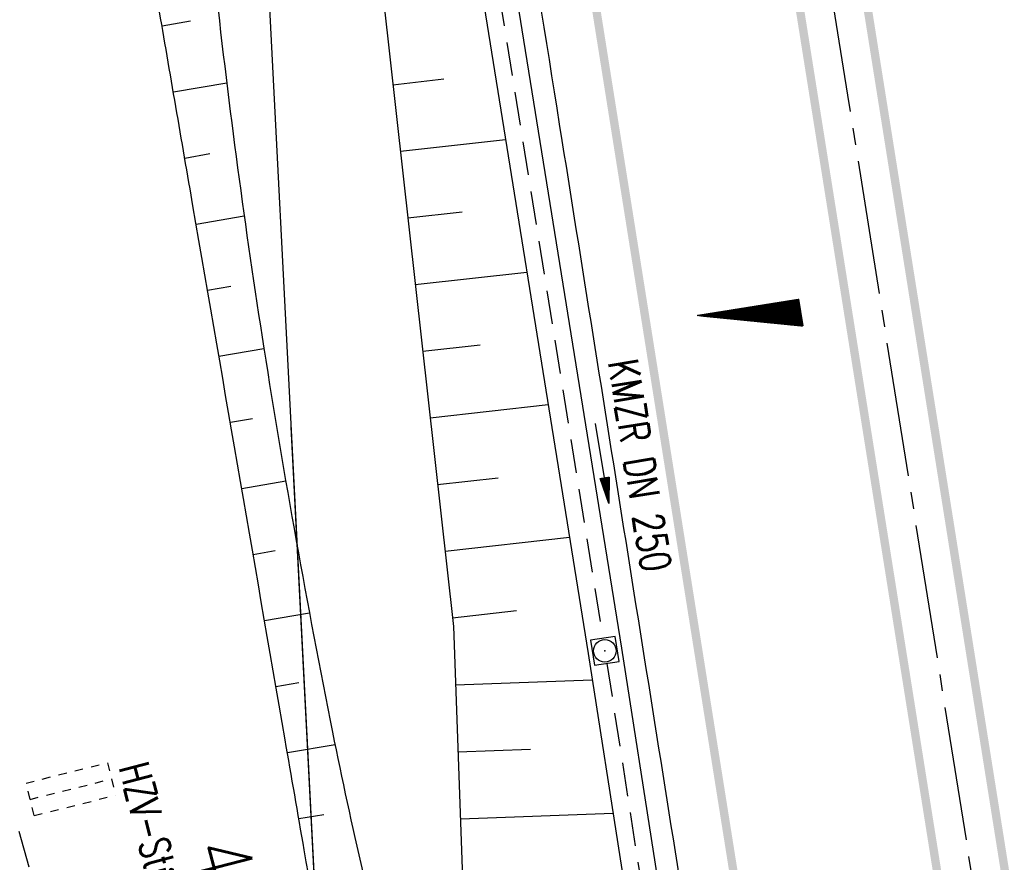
# Model space of a CAD drawing. Extents: x 447827 to 448299, y 438389 to 439851.
# Tile 31 of 116: x 448069 to 448128, y 438922 to 438972. Entities that reach past the tile are written whole.
import ezdxf
from ezdxf.enums import TextEntityAlignment as Align

# ---------------------------------------------------------------- set-up
doc = ezdxf.new("R2010")
doc.units = 0
doc.header["$LTSCALE"] = 2
doc.header["$MEASUREMENT"] = 0
for name, pattern in [('ACAD_ISO05W100', [0.5, 0.25, -0.25]), ('ACHSE', [5.5, 4, -0.5, 0.5, -0.5]), ('AUSGEZOGEN', [0]), ('GESTRICH-X2', [1.5, 1, -0.5]), ('PUNKTX2', [0.5, 0.25, -0.25])]:
    doc.linetypes.add(name, pattern=pattern)
doc.layers.get('0').update_dxf_attribs({"linetype": 'AUSGEZOGEN'})
for name, color, linetype in [('210-GRENZL-BAB', 7, 'AUSGEZOGEN'), ('211-GRENZL-BAB', 7, 'AUSGEZOGEN'), ('ACHSETOP', 250, 'ACHSE'), ('BOESCHG', 250, 'AUSGEZOGEN'), ('DB-Bahnachse', 7, 'CONTINUOUS'), ('DB-GRABEN', 15, 'AUSGEZOGEN'), ('DB-HZV-Stützscheiben', 15, 'CONTINUOUS'), ('FBRTOP', 250, 'AUSGEZOGEN'), ('GEF', 1, 'AUSGEZOGEN'), ('KANAL', 7, 'GESTRICH-X2'), ('MULDE', 250, 'AUSGEZOGEN'), ('PFEIL', 7, 'CONTINUOUS'), ('SCHLITZRINNE', 200, 'AUSGEZOGEN'), ('SCHSYMBOL', 200, 'AUSGEZOGEN'), ('TEXTO', 4, 'CONTINUOUS')]:
    doc.layers.add(name, color=color, linetype=linetype)
doc.styles.add('ROMANS', font='romans.shx', dxfattribs={"width": 0.8})

# ---------------------------------------------------------------- blocks, each defined once
blk = doc.blocks.new('20')
blk.add_lwpolyline([(-0.754, -0.751), (0.754, -0.751), (0.754, 0.75), (-0.754, 0.75)], close=True)
blk.add_circle((0, 0), 0.676)
blk.add_point((0, 0))
blk = doc.blocks.new('PFEIL2')
at = {"color": 0}
for p, q in [((0.88, 0.002), (-2.401, -0.012)), ((0.881, -0.271), (0.879, 0.276)), ((0.879, 0.276), (2.429, 0.009)), ((0.911, 0.27), (0.879, 0.265)), ((0.965, 0.261), (0.879, 0.246)), ((1.019, 0.252), (0.879, 0.228)), ((1.073, 0.242), (0.879, 0.209)), ((1.127, 0.233), (0.879, 0.191)), ((1.181, 0.224), (0.879, 0.172)), ((1.235, 0.214), (0.879, 0.154)), ((1.289, 0.205), (0.879, 0.135)), ((1.343, 0.196), (0.879, 0.117)), ((1.397, 0.187), (0.879, 0.098)), ((1.451, 0.177), (0.879, 0.08)), ((1.505, 0.168), (0.879, 0.061)), ((1.559, 0.159), (0.88, 0.043)), ((1.613, 0.149), (0.88, 0.024)), ((1.668, 0.14), (0.88, 0.006)), ((1.722, 0.131), (0.88, -0.013)), ((1.776, 0.121), (0.88, -0.031)), ((1.83, 0.112), (0.88, -0.05)), ((1.884, 0.103), (0.88, -0.068)), ((1.938, 0.094), (0.88, -0.087)), ((1.992, 0.084), (0.88, -0.105)), ((2.046, 0.075), (0.88, -0.124)), ((2.1, 0.066), (0.88, -0.142)), ((2.154, 0.056), (0.88, -0.161)), ((2.208, 0.047), (0.88, -0.179)), ((2.262, 0.038), (0.881, -0.198)), ((2.316, 0.029), (0.881, -0.216)), ((2.37, 0.019), (0.881, -0.235)), ((2.424, 0.01), (0.881, -0.253)), ((2.429, 0.009), (0.881, -0.271))]:
    blk.add_line(p, q, dxfattribs=at)
blk = doc.blocks.new('*X13')
at = {"color": 0}
for p, q in [((725.827, 193.844), (727.436, 195.453)), ((725.827, 193.853), (727.427, 195.453)), ((725.827, 193.861), (727.418, 195.453)), ((725.827, 193.87), (727.409, 195.453)), ((725.827, 193.879), (727.401, 195.453)), ((725.827, 193.888), (727.392, 195.453)), ((725.827, 193.897), (727.383, 195.453)), ((725.827, 193.906), (727.374, 195.453)), ((725.827, 193.914), (727.365, 195.453)), ((725.827, 193.923), (727.356, 195.453)), ((725.827, 193.932), (727.347, 195.453)), ((725.827, 193.941), (727.339, 195.453)), ((725.827, 193.95), (727.33, 195.453)), ((725.827, 193.959), (727.321, 195.453)), ((725.827, 193.967), (727.312, 195.453)), ((725.827, 193.976), (727.303, 195.453)), ((725.827, 193.985), (727.294, 195.453)), ((725.827, 193.994), (727.286, 195.453)), ((725.827, 194.003), (727.277, 195.453)), ((725.827, 194.012), (727.268, 195.453)), ((725.827, 194.02), (727.259, 195.453)), ((725.827, 194.029), (727.25, 195.453)), ((725.827, 194.038), (727.241, 195.453)), ((725.827, 194.047), (727.233, 195.453)), ((725.827, 194.056), (727.224, 195.453)), ((725.827, 194.065), (727.215, 195.453)), ((725.827, 194.073), (727.206, 195.453)), ((725.827, 194.082), (727.197, 195.453)), ((725.827, 194.091), (727.188, 195.453)), ((725.827, 194.1), (727.18, 195.453)), ((725.827, 194.109), (727.171, 195.453)), ((725.827, 194.118), (727.162, 195.453)), ((725.827, 194.127), (727.153, 195.453)), ((725.827, 194.135), (727.144, 195.453)), ((725.827, 194.144), (727.135, 195.453)), ((725.827, 194.153), (727.127, 195.453)), ((725.827, 194.162), (727.118, 195.453)), ((725.827, 194.171), (727.109, 195.453)), ((725.827, 194.18), (727.1, 195.453)), ((725.827, 194.188), (727.091, 195.453)), ((725.827, 194.197), (727.082, 195.453)), ((725.827, 194.206), (727.073, 195.453)), ((725.827, 194.215), (727.065, 195.453)), ((725.827, 194.224), (727.056, 195.453)), ((725.827, 194.233), (727.047, 195.453)), ((725.827, 194.241), (727.038, 195.453)), ((725.827, 194.25), (727.029, 195.453)), ((725.827, 194.259), (727.02, 195.453)), ((725.827, 194.268), (727.012, 195.453)), ((725.827, 194.277), (727.003, 195.453)), ((725.827, 194.286), (726.994, 195.453)), ((725.827, 194.294), (726.985, 195.453)), ((725.827, 194.303), (726.976, 195.453)), ((725.827, 194.312), (726.967, 195.453)), ((725.827, 194.321), (726.959, 195.453)), ((725.827, 194.33), (726.95, 195.453)), ((725.827, 194.339), (726.941, 195.453)), ((725.827, 194.348), (726.932, 195.453)), ((725.827, 194.356), (726.923, 195.453)), ((725.827, 194.365), (726.914, 195.453)), ((725.827, 194.374), (726.906, 195.453)), ((725.827, 194.383), (726.897, 195.453)), ((725.827, 194.392), (726.888, 195.453)), ((725.827, 194.401), (726.879, 195.453)), ((725.827, 194.409), (726.87, 195.453)), ((725.827, 194.418), (726.861, 195.453)), ((725.827, 194.427), (726.853, 195.453)), ((725.827, 194.436), (726.844, 195.453)), ((725.827, 194.445), (726.835, 195.453)), ((725.827, 194.454), (726.826, 195.453)), ((725.827, 194.462), (726.817, 195.453)), ((725.827, 194.471), (726.808, 195.453)), ((725.827, 194.48), (726.799, 195.453)), ((725.827, 194.489), (726.791, 195.453)), ((725.827, 194.498), (726.782, 195.453)), ((725.827, 194.507), (726.773, 195.453)), ((725.827, 194.515), (726.764, 195.453)), ((725.827, 194.524), (726.755, 195.453)), ((725.827, 194.533), (726.746, 195.453)), ((725.827, 194.542), (726.738, 195.453)), ((725.827, 194.551), (726.729, 195.453)), ((725.827, 194.56), (726.72, 195.453)), ((725.827, 194.568), (726.711, 195.453)), ((725.827, 194.577), (726.702, 195.453)), ((725.827, 194.586), (726.693, 195.453)), ((725.827, 194.595), (726.685, 195.453)), ((725.827, 194.604), (726.676, 195.453)), ((725.827, 194.613), (726.667, 195.453)), ((725.827, 194.622), (726.658, 195.453)), ((725.827, 194.63), (726.649, 195.453)), ((725.827, 194.639), (726.64, 195.453)), ((725.827, 194.648), (726.632, 195.453)), ((725.827, 194.657), (726.623, 195.453)), ((725.827, 194.666), (726.614, 195.453)), ((725.827, 194.675), (726.605, 195.453)), ((725.827, 194.683), (726.596, 195.453)), ((725.827, 194.692), (726.587, 195.453)), ((725.827, 194.701), (726.579, 195.453)), ((725.827, 194.71), (726.57, 195.453)), ((725.827, 194.719), (726.561, 195.453)), ((725.827, 194.728), (726.552, 195.453)), ((725.827, 194.736), (726.543, 195.453)), ((725.827, 194.745), (726.534, 195.453)), ((725.827, 194.754), (726.525, 195.453)), ((725.827, 194.763), (726.517, 195.453)), ((725.827, 194.772), (726.508, 195.453)), ((725.827, 194.781), (726.499, 195.453)), ((725.827, 194.789), (726.49, 195.453)), ((725.827, 194.798), (726.481, 195.453)), ((725.827, 194.807), (726.472, 195.453)), ((725.827, 194.816), (726.464, 195.453)), ((725.827, 194.825), (726.455, 195.453)), ((725.827, 194.834), (726.446, 195.453)), ((725.827, 194.842), (726.437, 195.453)), ((725.827, 194.851), (726.428, 195.453)), ((725.827, 194.86), (726.419, 195.453)), ((725.827, 194.869), (726.411, 195.453)), ((725.827, 194.878), (726.402, 195.453)), ((725.827, 194.887), (726.393, 195.453)), ((725.827, 194.896), (726.384, 195.453)), ((725.827, 194.904), (726.375, 195.453)), ((725.827, 194.913), (726.366, 195.453)), ((725.827, 194.922), (726.358, 195.453)), ((725.827, 194.931), (726.349, 195.453)), ((725.827, 194.94), (726.34, 195.453)), ((725.827, 194.949), (726.331, 195.453)), ((725.827, 194.957), (726.322, 195.453)), ((725.827, 194.966), (726.313, 195.453)), ((725.827, 194.975), (726.305, 195.453)), ((725.827, 194.984), (726.296, 195.453)), ((725.827, 194.993), (726.287, 195.453)), ((725.827, 195.002), (726.278, 195.453)), ((725.827, 195.01), (726.269, 195.453)), ((725.827, 195.019), (726.26, 195.453)), ((725.827, 195.028), (726.251, 195.453)), ((725.827, 195.037), (726.243, 195.453)), ((725.827, 195.046), (726.234, 195.453)), ((725.827, 195.055), (726.225, 195.453)), ((725.827, 195.063), (726.216, 195.453)), ((725.827, 195.072), (726.207, 195.453)), ((725.827, 195.081), (726.198, 195.453)), ((725.827, 195.09), (726.19, 195.453)), ((725.827, 195.099), (726.181, 195.453)), ((725.827, 195.108), (726.172, 195.453)), ((725.827, 195.116), (726.163, 195.453)), ((725.827, 195.125), (726.154, 195.453)), ((725.827, 195.134), (726.145, 195.453)), ((725.827, 195.143), (726.137, 195.453)), ((725.827, 195.152), (726.128, 195.453)), ((725.827, 195.161), (726.119, 195.453)), ((725.827, 195.17), (726.11, 195.453)), ((725.827, 195.178), (726.101, 195.453)), ((725.827, 195.187), (726.092, 195.453)), ((725.827, 195.196), (726.084, 195.453)), ((725.827, 195.205), (726.075, 195.453)), ((725.827, 195.214), (726.066, 195.453)), ((725.827, 195.223), (726.057, 195.453)), ((725.827, 195.231), (726.048, 195.453)), ((725.827, 195.24), (726.039, 195.453)), ((725.827, 195.249), (726.031, 195.453)), ((725.827, 195.258), (726.022, 195.453)), ((725.827, 195.267), (726.013, 195.453)), ((725.827, 195.276), (726.004, 195.453)), ((725.827, 195.284), (725.995, 195.453)), ((725.827, 195.293), (725.986, 195.453)), ((725.827, 195.302), (725.977, 195.453)), ((725.827, 195.311), (725.969, 195.453)), ((725.827, 195.32), (725.96, 195.453)), ((725.827, 195.329), (725.951, 195.453)), ((725.827, 195.337), (725.942, 195.453)), ((725.827, 195.346), (725.933, 195.453)), ((725.827, 195.355), (725.924, 195.453)), ((725.827, 195.364), (725.916, 195.453)), ((725.827, 195.373), (725.907, 195.453)), ((725.827, 195.382), (725.898, 195.453)), ((725.827, 195.39), (725.889, 195.453)), ((725.827, 195.399), (725.88, 195.453)), ((725.827, 195.408), (725.871, 195.453)), ((725.827, 195.417), (725.863, 195.453)), ((725.827, 195.426), (725.854, 195.453)), ((725.827, 195.435), (725.845, 195.453)), ((725.827, 195.444), (725.836, 195.453)), ((725.827, 193.826), (727.433, 195.433)), ((725.827, 193.817), (727.43, 195.421)), ((725.827, 193.808), (727.427, 195.409)), ((725.827, 193.799), (727.424, 195.397)), ((725.827, 193.791), (727.421, 195.385)), ((725.827, 193.782), (727.418, 195.373)), ((725.827, 193.773), (727.414, 195.361)), ((725.827, 193.764), (727.411, 195.349)), ((725.827, 193.755), (727.408, 195.337)), ((725.827, 193.746), (727.405, 195.325)), ((725.827, 193.738), (727.402, 195.313)), ((725.827, 193.729), (727.399, 195.301)), ((725.827, 193.72), (727.395, 195.289)), ((725.827, 193.711), (727.392, 195.277)), ((725.827, 193.702), (727.389, 195.265)), ((725.827, 193.693), (727.386, 195.253)), ((725.827, 193.685), (727.383, 195.241)), ((725.827, 193.676), (727.38, 195.229)), ((725.827, 193.667), (727.377, 195.217)), ((725.827, 193.658), (727.373, 195.205)), ((725.827, 193.649), (727.37, 195.193)), ((725.827, 193.64), (727.367, 195.181)), ((725.827, 193.632), (727.364, 195.169)), ((725.827, 193.623), (727.361, 195.157)), ((725.827, 193.614), (727.358, 195.145)), ((725.827, 193.605), (727.354, 195.133)), ((725.827, 193.596), (727.351, 195.121)), ((725.827, 193.587), (727.348, 195.109)), ((725.827, 193.579), (727.345, 195.097)), ((725.827, 193.57), (727.342, 195.085)), ((725.827, 193.561), (727.339, 195.073)), ((725.827, 193.552), (727.336, 195.061)), ((725.827, 193.543), (727.332, 195.049)), ((725.827, 193.534), (727.329, 195.037)), ((725.827, 193.525), (727.326, 195.025)), ((725.827, 193.517), (727.323, 195.013)), ((725.827, 193.508), (727.32, 195.001)), ((725.827, 193.499), (727.317, 194.989)), ((725.827, 193.49), (727.313, 194.977)), ((725.827, 193.481), (727.31, 194.965)), ((725.827, 193.472), (727.307, 194.953)), ((725.827, 193.464), (727.304, 194.941)), ((725.827, 193.455), (727.301, 194.929)), ((725.827, 193.446), (727.298, 194.917)), ((725.827, 193.437), (727.295, 194.905)), ((725.827, 193.428), (727.291, 194.893)), ((725.827, 193.419), (727.288, 194.881)), ((725.827, 193.411), (727.285, 194.869)), ((725.827, 193.402), (727.282, 194.857)), ((725.827, 193.393), (727.279, 194.845)), ((725.827, 193.384), (727.276, 194.833)), ((725.827, 193.375), (727.272, 194.821)), ((725.827, 193.366), (727.269, 194.809)), ((725.827, 193.358), (727.266, 194.797)), ((725.827, 193.349), (727.263, 194.785)), ((725.827, 193.34), (727.26, 194.773)), ((725.827, 193.331), (727.257, 194.761)), ((725.827, 193.322), (727.254, 194.749)), ((725.827, 193.313), (727.25, 194.737)), ((725.827, 193.305), (727.247, 194.725)), ((725.827, 193.296), (727.244, 194.713)), ((725.827, 193.287), (727.241, 194.701)), ((725.827, 193.278), (727.238, 194.689)), ((725.827, 193.269), (727.235, 194.677)), ((725.827, 193.26), (727.231, 194.665)), ((725.827, 193.251), (727.228, 194.653)), ((725.827, 193.243), (727.225, 194.641)), ((725.827, 193.234), (727.222, 194.629)), ((725.827, 193.225), (727.219, 194.617)), ((725.827, 193.216), (727.216, 194.605)), ((725.827, 193.207), (727.213, 194.593)), ((725.827, 193.198), (727.209, 194.581)), ((725.827, 193.19), (727.206, 194.569)), ((725.827, 193.181), (727.203, 194.557)), ((725.827, 193.172), (727.2, 194.545)), ((725.827, 193.163), (727.197, 194.533)), ((725.827, 193.154), (727.194, 194.521)), ((725.827, 193.145), (727.19, 194.509)), ((725.827, 193.137), (727.187, 194.497)), ((725.827, 193.128), (727.184, 194.485)), ((725.827, 193.119), (727.181, 194.473)), ((725.827, 193.11), (727.178, 194.461)), ((725.827, 193.101), (727.175, 194.449)), ((725.827, 193.092), (727.172, 194.437)), ((725.827, 193.084), (727.168, 194.425)), ((725.827, 193.075), (727.165, 194.413)), ((725.827, 193.066), (727.162, 194.401)), ((725.827, 193.057), (727.159, 194.389)), ((725.827, 193.048), (727.156, 194.377)), ((725.827, 193.039), (727.153, 194.365)), ((725.827, 193.031), (727.149, 194.353)), ((725.827, 193.022), (727.146, 194.341)), ((725.827, 193.013), (727.143, 194.329)), ((725.827, 193.004), (727.14, 194.317)), ((725.827, 192.995), (727.137, 194.305)), ((725.827, 192.986), (727.134, 194.293)), ((725.827, 192.977), (727.131, 194.281)), ((725.827, 192.969), (727.127, 194.269)), ((725.827, 192.96), (727.124, 194.257)), ((725.827, 192.951), (727.121, 194.245)), ((725.827, 192.942), (727.118, 194.233)), ((725.827, 192.933), (727.115, 194.221)), ((725.827, 192.924), (727.112, 194.209)), ((725.827, 192.916), (727.108, 194.197)), ((725.827, 192.907), (727.105, 194.185)), ((725.827, 192.898), (727.102, 194.173)), ((725.827, 192.889), (727.099, 194.161)), ((725.827, 192.88), (727.096, 194.15)), ((725.827, 192.871), (727.093, 194.138)), ((725.827, 192.863), (727.09, 194.126)), ((725.827, 192.854), (727.086, 194.114)), ((725.827, 192.845), (727.083, 194.102)), ((725.827, 192.836), (727.08, 194.09)), ((725.827, 192.827), (727.077, 194.078)), ((725.827, 192.818), (727.074, 194.066)), ((725.827, 192.81), (727.071, 194.054)), ((725.827, 192.801), (727.068, 194.042)), ((725.827, 192.792), (727.064, 194.03)), ((725.827, 192.783), (727.061, 194.018)), ((725.827, 192.774), (727.058, 194.006)), ((725.827, 192.765), (727.055, 193.994)), ((725.827, 192.757), (727.052, 193.982)), ((725.827, 192.748), (727.049, 193.97)), ((725.827, 192.739), (727.045, 193.958)), ((725.827, 192.73), (727.042, 193.946)), ((725.827, 192.721), (727.039, 193.934)), ((725.827, 192.712), (727.036, 193.922)), ((725.827, 192.703), (727.033, 193.91)), ((725.827, 192.695), (727.03, 193.898)), ((725.827, 192.686), (727.027, 193.886)), ((725.827, 192.677), (727.023, 193.874)), ((725.827, 192.668), (727.02, 193.862)), ((725.827, 192.659), (727.017, 193.85)), ((725.827, 192.65), (727.014, 193.838)), ((725.827, 192.642), (727.011, 193.826)), ((725.827, 192.633), (727.008, 193.814)), ((725.827, 192.624), (727.004, 193.802)), ((725.827, 192.615), (727.001, 193.79)), ((725.827, 192.606), (726.998, 193.778)), ((725.827, 192.597), (726.995, 193.766)), ((725.827, 192.589), (726.992, 193.754)), ((725.827, 192.58), (726.989, 193.742)), ((725.827, 192.571), (726.986, 193.73)), ((725.827, 192.562), (726.982, 193.718)), ((725.827, 192.553), (726.979, 193.706)), ((725.827, 192.544), (726.976, 193.694)), ((725.827, 192.536), (726.973, 193.682)), ((725.827, 192.527), (726.97, 193.67)), ((725.827, 192.518), (726.967, 193.658)), ((725.827, 192.509), (726.963, 193.646)), ((725.827, 192.5), (726.96, 193.634)), ((725.827, 192.491), (726.957, 193.622)), ((725.827, 192.483), (726.954, 193.61)), ((725.827, 192.474), (726.951, 193.598)), ((725.827, 192.465), (726.948, 193.586)), ((725.827, 192.456), (726.945, 193.574)), ((725.827, 192.447), (726.941, 193.562)), ((725.827, 192.438), (726.938, 193.55)), ((725.827, 192.429), (726.935, 193.538)), ((725.827, 192.421), (726.932, 193.526)), ((725.827, 192.412), (726.929, 193.514)), ((725.827, 192.403), (726.926, 193.502)), ((725.827, 192.394), (726.922, 193.49)), ((725.827, 192.385), (726.919, 193.478)), ((725.827, 192.376), (726.916, 193.466)), ((725.827, 192.368), (726.913, 193.454)), ((725.827, 192.359), (726.91, 193.442)), ((725.827, 192.35), (726.907, 193.43)), ((725.827, 192.341), (726.904, 193.418)), ((725.827, 192.332), (726.9, 193.406)), ((725.827, 192.323), (726.897, 193.394)), ((725.827, 192.315), (726.894, 193.382)), ((725.827, 192.306), (726.891, 193.37)), ((725.827, 192.297), (726.888, 193.358)), ((725.827, 192.288), (726.885, 193.346)), ((725.827, 192.279), (726.881, 193.334)), ((725.827, 192.27), (726.878, 193.322)), ((725.827, 192.262), (726.875, 193.31)), ((725.827, 192.253), (726.872, 193.298)), ((725.827, 192.244), (726.869, 193.286)), ((725.827, 192.235), (726.866, 193.274)), ((725.827, 192.226), (726.863, 193.262)), ((725.827, 192.217), (726.859, 193.25)), ((725.827, 192.209), (726.856, 193.238)), ((725.827, 192.2), (726.853, 193.226)), ((725.827, 192.191), (726.85, 193.214)), ((725.827, 192.182), (726.847, 193.202)), ((725.827, 192.173), (726.844, 193.19)), ((725.827, 192.164), (726.84, 193.178)), ((725.827, 192.155), (726.837, 193.166)), ((725.827, 192.147), (726.834, 193.154)), ((725.827, 192.138), (726.831, 193.142)), ((725.827, 192.129), (726.828, 193.13)), ((725.827, 192.12), (726.825, 193.118)), ((725.827, 192.111), (726.822, 193.106)), ((725.827, 192.102), (726.818, 193.094)), ((725.827, 192.094), (726.815, 193.082)), ((725.827, 192.085), (726.812, 193.07)), ((725.827, 192.076), (726.809, 193.058)), ((725.827, 192.067), (726.806, 193.046)), ((725.827, 192.058), (726.803, 193.034)), ((725.827, 192.049), (726.799, 193.022)), ((725.827, 192.041), (726.796, 193.01)), ((725.827, 192.032), (726.793, 192.998)), ((725.827, 192.023), (726.79, 192.986)), ((725.827, 192.014), (726.787, 192.974)), ((725.827, 192.005), (726.784, 192.962)), ((725.827, 191.996), (726.781, 192.95)), ((725.827, 191.988), (726.777, 192.938)), ((725.827, 191.979), (726.774, 192.926)), ((725.827, 191.97), (726.771, 192.914)), ((725.827, 191.961), (726.768, 192.902)), ((725.827, 191.952), (726.765, 192.89)), ((725.827, 191.943), (726.762, 192.878)), ((725.827, 191.935), (726.758, 192.866)), ((725.827, 191.926), (726.755, 192.854)), ((725.827, 191.917), (726.752, 192.842)), ((725.827, 191.908), (726.749, 192.83)), ((725.827, 191.899), (726.746, 192.818)), ((725.827, 191.89), (726.743, 192.806)), ((725.827, 191.881), (726.74, 192.794)), ((725.827, 191.873), (726.736, 192.782)), ((725.827, 191.864), (726.733, 192.77)), ((725.827, 191.855), (726.73, 192.758)), ((725.827, 191.846), (726.727, 192.746)), ((725.827, 191.837), (726.724, 192.734)), ((725.827, 191.828), (726.721, 192.722)), ((725.827, 191.82), (726.717, 192.71)), ((725.827, 191.811), (726.714, 192.698)), ((725.827, 191.802), (726.711, 192.686)), ((725.827, 191.793), (726.708, 192.674)), ((725.827, 191.784), (726.705, 192.662)), ((725.827, 191.775), (726.702, 192.65)), ((725.827, 191.767), (726.699, 192.639)), ((725.827, 191.758), (726.695, 192.627)), ((725.827, 191.749), (726.692, 192.615)), ((725.827, 191.74), (726.689, 192.603)), ((725.827, 191.731), (726.686, 192.591)), ((725.827, 191.722), (726.683, 192.579)), ((725.827, 191.714), (726.68, 192.567)), ((725.827, 191.705), (726.677, 192.555)), ((725.827, 191.696), (726.673, 192.543)), ((725.827, 191.687), (726.67, 192.531)), ((725.827, 191.678), (726.667, 192.519)), ((725.827, 191.669), (726.664, 192.507)), ((725.827, 191.66), (726.661, 192.495)), ((725.827, 191.652), (726.658, 192.483)), ((725.827, 191.643), (726.654, 192.471)), ((725.827, 191.634), (726.651, 192.459)), ((725.827, 191.625), (726.648, 192.447)), ((725.827, 191.616), (726.645, 192.435)), ((725.827, 191.607), (726.642, 192.423)), ((725.827, 191.599), (726.639, 192.411)), ((725.827, 191.59), (726.636, 192.399)), ((725.827, 191.581), (726.632, 192.387)), ((725.827, 191.572), (726.629, 192.375)), ((725.827, 191.563), (726.626, 192.363)), ((725.827, 191.554), (726.623, 192.351)), ((725.827, 191.546), (726.62, 192.339)), ((725.827, 191.537), (726.617, 192.327)), ((725.827, 191.528), (726.613, 192.315)), ((725.827, 191.519), (726.61, 192.303)), ((725.827, 191.51), (726.607, 192.291)), ((725.827, 191.501), (726.604, 192.279)), ((725.827, 191.493), (726.601, 192.267)), ((725.827, 191.484), (726.598, 192.255)), ((725.827, 191.475), (726.595, 192.243)), ((725.827, 191.466), (726.591, 192.231)), ((725.827, 191.457), (726.588, 192.219)), ((725.827, 191.448), (726.585, 192.207)), ((725.827, 191.44), (726.582, 192.195)), ((725.827, 191.431), (726.579, 192.183)), ((725.827, 191.422), (726.576, 192.171)), ((725.827, 191.413), (726.572, 192.159)), ((725.827, 191.404), (726.569, 192.147)), ((725.827, 191.395), (726.566, 192.135)), ((725.827, 191.386), (726.563, 192.123)), ((725.827, 191.378), (726.56, 192.111)), ((725.827, 191.369), (726.557, 192.099)), ((725.827, 191.36), (726.554, 192.087)), ((725.827, 191.351), (726.55, 192.075)), ((725.827, 191.342), (726.547, 192.063)), ((725.827, 191.333), (726.544, 192.051)), ((725.827, 191.325), (726.541, 192.039)), ((725.827, 191.316), (726.538, 192.027)), ((725.827, 191.307), (726.535, 192.015)), ((725.827, 191.298), (726.531, 192.003)), ((725.827, 191.289), (726.528, 191.991)), ((725.827, 191.28), (726.525, 191.979)), ((725.827, 191.272), (726.522, 191.967)), ((725.827, 191.263), (726.519, 191.955)), ((725.827, 191.254), (726.516, 191.943)), ((725.827, 191.245), (726.513, 191.931)), ((725.827, 191.236), (726.509, 191.919)), ((725.827, 191.227), (726.506, 191.907)), ((725.827, 191.219), (726.503, 191.895)), ((725.827, 191.21), (726.5, 191.883)), ((725.827, 191.201), (726.497, 191.871)), ((725.827, 191.192), (726.494, 191.859)), ((725.827, 191.183), (726.49, 191.847)), ((725.827, 191.174), (726.487, 191.835)), ((725.827, 191.166), (726.484, 191.823)), ((725.827, 191.157), (726.481, 191.811)), ((725.827, 191.148), (726.478, 191.799)), ((725.827, 191.139), (726.475, 191.787)), ((725.827, 191.13), (726.472, 191.775)), ((725.827, 191.121), (726.468, 191.763)), ((725.827, 191.112), (726.465, 191.751)), ((725.827, 191.104), (726.462, 191.739)), ((725.827, 191.095), (726.459, 191.727)), ((725.827, 191.086), (726.456, 191.715)), ((725.827, 191.077), (726.453, 191.703)), ((725.827, 191.068), (726.449, 191.691)), ((725.827, 191.059), (726.446, 191.679)), ((725.827, 191.051), (726.443, 191.667)), ((725.827, 191.042), (726.44, 191.655)), ((725.827, 191.033), (726.437, 191.643)), ((725.827, 191.024), (726.434, 191.631)), ((725.827, 191.015), (726.431, 191.619)), ((725.827, 191.006), (726.427, 191.607)), ((725.827, 190.998), (726.424, 191.595)), ((725.827, 190.989), (726.421, 191.583)), ((725.827, 190.98), (726.418, 191.571)), ((725.827, 190.971), (726.415, 191.559)), ((725.827, 190.962), (726.412, 191.547)), ((725.827, 190.953), (726.408, 191.535)), ((725.827, 190.945), (726.405, 191.523)), ((725.827, 190.936), (726.402, 191.511)), ((725.827, 190.927), (726.399, 191.499)), ((725.827, 190.918), (726.396, 191.487)), ((725.827, 190.909), (726.393, 191.475)), ((725.827, 190.9), (726.39, 191.463)), ((725.827, 190.892), (726.386, 191.451)), ((725.827, 190.883), (726.383, 191.439)), ((725.827, 190.874), (726.38, 191.427)), ((725.827, 190.865), (726.377, 191.415)), ((725.827, 190.856), (726.374, 191.403)), ((725.827, 190.847), (726.371, 191.391)), ((725.827, 190.838), (726.367, 191.379)), ((725.827, 190.83), (726.364, 191.367)), ((725.827, 190.821), (726.361, 191.355)), ((725.827, 190.812), (726.358, 191.343)), ((725.827, 190.803), (726.355, 191.331)), ((725.827, 190.794), (726.352, 191.319)), ((725.827, 190.785), (726.349, 191.307)), ((725.827, 190.777), (726.345, 191.295)), ((725.827, 190.768), (726.342, 191.283)), ((725.827, 190.759), (726.339, 191.271)), ((725.827, 190.75), (726.336, 191.259)), ((725.827, 190.741), (726.333, 191.247)), ((725.827, 190.732), (726.33, 191.235)), ((725.827, 190.724), (726.326, 191.223)), ((725.827, 190.715), (726.323, 191.211)), ((725.827, 190.706), (726.32, 191.199)), ((725.827, 190.697), (726.317, 191.187)), ((725.827, 190.688), (726.314, 191.175)), ((725.827, 190.679), (726.311, 191.163)), ((725.827, 190.671), (726.308, 191.151)), ((725.827, 190.662), (726.304, 191.139)), ((725.827, 190.653), (726.301, 191.128)), ((725.827, 190.644), (726.298, 191.116)), ((725.827, 190.635), (726.295, 191.104)), ((725.827, 190.626), (726.292, 191.092)), ((725.827, 190.618), (726.289, 191.08)), ((725.827, 190.609), (726.286, 191.068)), ((725.827, 190.6), (726.282, 191.056)), ((725.827, 190.591), (726.279, 191.044)), ((725.827, 190.582), (726.276, 191.032)), ((725.827, 190.573), (726.273, 191.02)), ((725.827, 190.564), (726.27, 191.008)), ((725.827, 190.556), (726.267, 190.996)), ((725.827, 190.547), (726.263, 190.984)), ((725.827, 190.538), (726.26, 190.972)), ((725.827, 190.529), (726.257, 190.96)), ((725.827, 190.52), (726.254, 190.948)), ((725.827, 190.511), (726.251, 190.936)), ((725.827, 190.503), (726.248, 190.924)), ((725.827, 190.494), (726.245, 190.912)), ((725.827, 190.485), (726.241, 190.9)), ((725.827, 190.476), (726.238, 190.888)), ((725.827, 190.467), (726.235, 190.876)), ((725.827, 190.458), (726.232, 190.864)), ((725.827, 190.45), (726.229, 190.852)), ((725.827, 190.441), (726.226, 190.84)), ((725.827, 190.432), (726.222, 190.828)), ((725.827, 190.423), (726.219, 190.816)), ((725.827, 190.414), (726.216, 190.804)), ((725.827, 190.405), (726.213, 190.792)), ((725.827, 190.397), (726.21, 190.78)), ((725.827, 190.388), (726.207, 190.768)), ((725.827, 190.379), (726.204, 190.756)), ((725.827, 190.37), (726.2, 190.744)), ((725.827, 190.361), (726.197, 190.732)), ((725.827, 190.352), (726.194, 190.72)), ((725.827, 190.344), (726.191, 190.708)), ((725.827, 190.335), (726.188, 190.696)), ((725.827, 190.326), (726.185, 190.684)), ((725.827, 190.317), (726.181, 190.672)), ((725.827, 190.308), (726.178, 190.66)), ((725.827, 190.299), (726.175, 190.648)), ((725.827, 190.29), (726.172, 190.636)), ((725.827, 190.282), (726.169, 190.624)), ((725.827, 190.273), (726.166, 190.612)), ((725.827, 190.264), (726.163, 190.6)), ((725.827, 190.255), (726.159, 190.588)), ((725.827, 190.246), (726.156, 190.576)), ((725.827, 190.237), (726.153, 190.564)), ((725.827, 190.229), (726.15, 190.552)), ((725.827, 190.22), (726.147, 190.54)), ((725.827, 190.211), (726.144, 190.528)), ((725.827, 190.202), (726.14, 190.516)), ((725.827, 190.193), (726.137, 190.504)), ((725.827, 190.184), (726.134, 190.492)), ((725.827, 190.176), (726.131, 190.48)), ((725.827, 190.167), (726.128, 190.468)), ((725.827, 190.158), (726.125, 190.456)), ((725.827, 190.149), (726.122, 190.444)), ((725.827, 190.14), (726.118, 190.432)), ((725.827, 190.131), (726.115, 190.42)), ((725.827, 190.123), (726.112, 190.408)), ((725.827, 190.114), (726.109, 190.396)), ((725.827, 190.105), (726.106, 190.384)), ((725.827, 190.096), (726.103, 190.372)), ((725.827, 190.087), (726.099, 190.36)), ((725.827, 190.078), (726.096, 190.348)), ((725.827, 190.07), (726.093, 190.336)), ((725.827, 190.061), (726.09, 190.324)), ((725.827, 190.052), (726.087, 190.312)), ((725.827, 190.043), (726.084, 190.3)), ((725.827, 190.034), (726.081, 190.288)), ((725.827, 190.025), (726.077, 190.276)), ((725.827, 190.016), (726.074, 190.264)), ((725.827, 190.008), (726.071, 190.252)), ((725.827, 189.999), (726.068, 190.24)), ((725.827, 189.99), (726.065, 190.228)), ((725.827, 189.981), (726.062, 190.216)), ((725.827, 189.972), (726.058, 190.204)), ((725.827, 189.963), (726.055, 190.192)), ((725.827, 189.955), (726.052, 190.18)), ((725.827, 189.946), (726.049, 190.168)), ((725.827, 189.937), (726.046, 190.156)), ((725.827, 189.928), (726.043, 190.144)), ((725.827, 189.919), (726.04, 190.132)), ((725.827, 189.91), (726.036, 190.12)), ((725.827, 189.902), (726.033, 190.108)), ((725.827, 189.893), (726.03, 190.096)), ((725.827, 189.884), (726.027, 190.084)), ((725.827, 189.875), (726.024, 190.072)), ((725.827, 189.866), (726.021, 190.06)), ((725.827, 189.857), (726.017, 190.048)), ((725.827, 189.849), (726.014, 190.036)), ((725.827, 189.84), (726.011, 190.024)), ((725.827, 189.831), (726.008, 190.012)), ((725.827, 189.822), (726.005, 190)), ((725.827, 189.813), (726.002, 189.988)), ((725.827, 189.804), (725.999, 189.976)), ((725.827, 189.796), (725.995, 189.964)), ((725.827, 189.787), (725.992, 189.952)), ((725.827, 189.778), (725.989, 189.94)), ((725.827, 189.769), (725.986, 189.928)), ((725.827, 189.76), (725.983, 189.916)), ((725.827, 189.751), (725.98, 189.904)), ((725.827, 189.742), (725.976, 189.892)), ((725.827, 189.734), (725.973, 189.88)), ((725.827, 189.725), (725.97, 189.868)), ((725.827, 189.716), (725.967, 189.856)), ((725.827, 189.707), (725.964, 189.844)), ((725.827, 189.698), (725.961, 189.832)), ((725.827, 189.689), (725.958, 189.82)), ((725.827, 189.681), (725.954, 189.808)), ((725.827, 189.672), (725.951, 189.796)), ((725.827, 189.663), (725.948, 189.784)), ((725.827, 189.654), (725.945, 189.772)), ((725.827, 189.645), (725.942, 189.76)), ((725.827, 189.636), (725.939, 189.748)), ((725.827, 189.628), (725.935, 189.736)), ((725.827, 189.619), (725.932, 189.724)), ((725.827, 189.61), (725.929, 189.712)), ((725.827, 189.601), (725.926, 189.7)), ((725.827, 189.592), (725.923, 189.688)), ((725.827, 189.583), (725.92, 189.676)), ((725.827, 189.575), (725.917, 189.664)), ((725.827, 189.566), (725.913, 189.652)), ((725.827, 189.557), (725.91, 189.64)), ((725.827, 189.548), (725.907, 189.628)), ((725.827, 189.539), (725.904, 189.616)), ((725.827, 189.53), (725.901, 189.605)), ((725.827, 189.521), (725.898, 189.593)), ((725.827, 189.513), (725.895, 189.581)), ((725.827, 189.504), (725.891, 189.569)), ((725.827, 189.495), (725.888, 189.557)), ((725.827, 189.486), (725.885, 189.545)), ((725.827, 189.477), (725.882, 189.533)), ((725.827, 189.468), (725.879, 189.521)), ((725.827, 189.46), (725.876, 189.509)), ((725.827, 189.451), (725.872, 189.497)), ((725.827, 189.442), (725.869, 189.485)), ((725.827, 189.433), (725.866, 189.473)), ((725.827, 189.424), (725.863, 189.461)), ((725.827, 189.415), (725.86, 189.449)), ((725.827, 189.407), (725.857, 189.437)), ((725.827, 189.398), (725.854, 189.425)), ((725.827, 189.389), (725.85, 189.413)), ((725.827, 189.38), (725.847, 189.401)), ((725.827, 189.371), (725.844, 189.389)), ((725.827, 189.362), (725.841, 189.377)), ((725.827, 189.354), (725.838, 189.365)), ((725.827, 189.345), (725.835, 189.353)), ((725.827, 189.336), (725.831, 189.341))]:
    blk.add_line(p, q, dxfattribs=at)
blk = doc.blocks.new('GEF')
at = {"color": 0}
for p, q in [((0.01, 0.018), (0.01, 6.148)), ((1.622, 6.148), (0.01, 0.018)), ((0.01, 6.148), (1.622, 6.148))]:
    blk.add_line(p, q, dxfattribs=at)
blk.add_blockref('*X13', (-725.817, -189.305), dxfattribs=at)

msp = doc.modelspace()

# ---------------------------------------------------------------- hatches: boundary and pattern name
at = {"layer": 'SCHLITZRINNE'}
h = msp.add_hatch(dxfattribs=at)
h.set_pattern_fill('_USER', color=256, scale=1.5, angle=45, style=0, pattern_type=0)
h.set_pattern_definition([(324.8574, (448134.7023, 438851.6164), (0.86342, 1.226583), [])])
edge = h.paths.add_edge_path()
edge.add_line((448125.443, 438906.454), (448125.936, 438906.533))
edge.add_line((448125.936, 438906.533), (448126.04, 438905.88))
edge.add_arc((261507.524, 409202.339), 188967.645, 9.03995391, 9.04374407, ccw=False)
edge.add_line((448128.005, 438893.535), (448131.933, 438868.846))
edge.add_line((448131.933, 438868.846), (448133.254, 438860.539))
edge.add_arc((449371.197, 439057.494), 1253.513, 189.039943, 189.277818)
edge.add_arc((454072.816, 439825.545), 6017.453, 189.2778182, 189.3863877)
edge.add_arc((449284.377, 439033.993), 1164.031, 189.386388, 189.87641)
edge.add_arc((450764.431, 439291.676), 2666.349, 189.87641, 190.200181)
edge.add_arc((449881.193, 439132.753), 1768.927, 190.200181, 190.588964)
edge.add_arc((450188.848, 439190.268), 2081.912, 190.588964, 190.947332)
edge.add_arc((450096.336, 439172.374), 1987.685, 190.947332, 191.307685)
edge.add_arc((450103.529, 439173.812), 1995.02, 191.307685, 191.667375)
edge.add_arc((450113.912, 439175.956), 2005.623, 191.667375, 192.024165)
edge.add_arc((450128.354, 439179.032), 2020.389, 192.024165, 192.37965)
edge.add_arc((450121.636, 439177.558), 2013.511, 192.37965, 192.73712)
edge.add_arc((450090.705, 439170.566), 1981.8, 192.73712, 193.097438)
edge.add_arc((450089.716, 439170.336), 1980.784, 193.097438, 193.45758)
edge.add_arc((450128.145, 439179.532), 2020.298, 193.45758, 193.814181)
edge.add_arc((450131.046, 439180.245), 2023.285, 193.814181, 194.170205)
edge.add_arc((450093.866, 439170.858), 1984.938, 194.170205, 194.529652)
edge.add_arc((450094.254, 439170.958), 1985.339, 194.529652, 194.889491)
edge.add_arc((450121.506, 439178.204), 2013.538, 194.889491, 195.246802)
edge.add_arc((450124.649, 439179.061), 2016.795, 195.246802, 195.602873)
edge.add_arc((450111.382, 439175.356), 2003.021, 195.602873, 195.960167)
edge.add_arc((450101.557, 439172.546), 1992.802, 195.960167, 196.3197)
edge.add_arc((450106.363, 439173.953), 1997.81, 196.3197, 196.678782)
edge.add_arc((450107.837, 439174.395), 1999.349, 196.678782, 197.03752)
edge.add_arc((450104.436, 439173.352), 1995.791, 197.03752, 197.396578)
edge.add_arc((450113.998, 439176.348), 2005.812, 197.396578, 197.753665)
edge.add_arc((450121.006, 439178.592), 2013.17, 197.753665, 198.110098)
edge.add_arc((450117.03, 439177.292), 2008.988, 198.110098, 198.467563)
edge.add_arc((450103.872, 439172.898), 1995.115, 198.467563, 198.826268)
edge.add_arc((450099.455, 439171.391), 1990.448, 198.826268, 199.185784)
edge.add_arc((450113.542, 439176.293), 2005.364, 199.185784, 199.54396)
edge.add_arc((450116.79, 439177.446), 2008.81, 199.54396, 199.90126)
edge.add_arc((450108.06, 439174.286), 1999.526, 199.90126, 200.259389)
edge.add_arc((450108.407, 439174.414), 1999.896, 200.259389, 200.617742)
edge.add_arc((450110.76, 439175.299), 2002.409, 200.617742, 200.975871)
edge.add_arc((450111.887, 439175.731), 2003.616, 200.975871, 201.333691)
edge.add_arc((450111.742, 439175.674), 2003.46, 201.333691, 201.691524)
edge.add_arc((450110.583, 439175.213), 2002.213, 201.691524, 202.04953)
edge.add_arc((450111.609, 439175.629), 2003.32, 202.04953, 202.407437)
edge.add_arc((450109.603, 439174.802), 2001.151, 202.407437, 202.765839)
edge.add_arc((450106.414, 439173.464), 1997.693, 202.765839, 203.100071)
edge.add_line((448125.443, 438906.454), (448125.547, 438905.801))
edge.add_arc((261507.369, 409202.315), 188967.302, 9.03995391, 9.04374407, ccw=False)
edge.add_line((448127.511, 438893.456), (448131.439, 438868.767))
edge.add_line((448131.439, 438868.767), (448132.715, 438860.746))
h = msp.add_hatch(dxfattribs=at)
h.set_pattern_fill('_USER', color=256, scale=1.5, angle=45, style=0, pattern_type=0)
h.set_pattern_definition([(326.72764, (448148.0771, 438778.445), (0.822929, 1.254108), [])])
edge = h.paths.add_edge_path()
edge.add_line((448125.936, 438906.533), (448126.04, 438905.88))
edge.add_arc((261507.524, 409202.339), 188967.645, 9.03995391, 9.04374407, ccw=False)
edge.add_line((448128.005, 438893.535), (448131.933, 438868.846))
edge.add_line((448131.933, 438868.846), (448133.254, 438860.539))
edge.add_arc((449371.197, 439057.494), 1253.513, 189.039943, 189.277818)
edge.add_arc((454072.816, 439825.545), 6017.453, 189.2778182, 189.3863877)
edge.add_arc((449284.377, 439033.993), 1164.031, 189.386388, 189.87641)
edge.add_arc((450764.431, 439291.676), 2666.349, 189.87641, 190.200181)
edge.add_arc((449881.193, 439132.753), 1768.927, 190.200181, 190.588964)
edge.add_arc((450188.848, 439190.268), 2081.912, 190.588964, 190.947332)
edge.add_arc((450096.336, 439172.374), 1987.685, 190.947332, 191.307685)
edge.add_arc((450103.529, 439173.812), 1995.02, 191.307685, 191.667375)
edge.add_arc((450113.912, 439175.956), 2005.623, 191.667375, 192.024165)
edge.add_arc((450128.354, 439179.032), 2020.389, 192.024165, 192.37965)
edge.add_arc((450121.636, 439177.558), 2013.511, 192.37965, 192.73712)
edge.add_arc((450090.705, 439170.566), 1981.8, 192.73712, 193.097438)
edge.add_arc((450089.716, 439170.336), 1980.784, 193.097438, 193.45758)
edge.add_arc((450128.145, 439179.532), 2020.298, 193.45758, 193.814181)
edge.add_arc((450131.046, 439180.245), 2023.285, 193.814181, 194.170205)
edge.add_arc((450093.866, 439170.858), 1984.938, 194.170205, 194.529652)
edge.add_arc((450094.254, 439170.958), 1985.339, 194.529652, 194.889491)
edge.add_arc((450121.506, 439178.204), 2013.538, 194.889491, 195.246802)
edge.add_arc((450124.649, 439179.061), 2016.795, 195.246802, 195.602873)
edge.add_arc((450111.382, 439175.356), 2003.021, 195.602873, 195.960167)
edge.add_arc((450101.557, 439172.546), 1992.802, 195.960167, 196.3197)
edge.add_arc((450106.363, 439173.953), 1997.81, 196.3197, 196.678782)
edge.add_arc((450107.837, 439174.395), 1999.349, 196.678782, 197.03752)
edge.add_arc((450104.436, 439173.352), 1995.791, 197.03752, 197.396578)
edge.add_arc((450113.998, 439176.348), 2005.812, 197.396578, 197.753665)
edge.add_arc((450121.006, 439178.592), 2013.17, 197.753665, 198.110098)
edge.add_arc((450117.03, 439177.292), 2008.988, 198.110098, 198.467563)
edge.add_arc((450103.872, 439172.898), 1995.115, 198.467563, 198.826268)
edge.add_arc((450099.455, 439171.391), 1990.448, 198.826268, 199.185784)
edge.add_arc((450113.542, 439176.293), 2005.364, 199.185784, 199.54396)
edge.add_arc((450116.79, 439177.446), 2008.81, 199.54396, 199.90126)
edge.add_arc((450108.06, 439174.286), 1999.526, 199.90126, 200.259389)
edge.add_arc((450108.407, 439174.414), 1999.896, 200.259389, 200.617742)
edge.add_arc((450110.76, 439175.299), 2002.409, 200.617742, 200.975871)
edge.add_arc((450111.887, 439175.731), 2003.616, 200.975871, 201.333691)
edge.add_arc((450111.742, 439175.674), 2003.46, 201.333691, 201.691524)
edge.add_arc((450110.583, 439175.213), 2002.213, 201.691524, 202.04953)
edge.add_arc((450111.609, 439175.629), 2003.32, 202.04953, 202.407437)
edge.add_arc((450109.603, 439174.802), 2001.151, 202.407437, 202.765839)
edge.add_arc((450106.414, 439173.464), 1997.693, 202.765839, 203.100071)
edge.add_arc((450188.848, 439190.268), 2082.412, 190.799627, 190.947332)
edge.add_arc((450096.336, 439172.374), 1988.185, 190.947332, 191.307685)
edge.add_arc((450103.529, 439173.812), 1995.52, 191.307685, 191.667375)
edge.add_arc((450113.912, 439175.956), 2006.123, 191.667375, 192.024165)
edge.add_arc((450128.354, 439179.032), 2020.889, 192.024165, 192.37965)
edge.add_arc((450121.636, 439177.558), 2014.011, 192.37965, 192.469296)

# ---------------------------------------------------------------- linework, layer by layer
at = {"layer": '210-GRENZL-BAB', "flags": 128}
msp.add_lwpolyline([(448081.978, 439006.841), (448088.269, 438884.324)], dxfattribs=at)
at = {"layer": '211-GRENZL-BAB', "flags": 128}
msp.add_lwpolyline([(448084.995, 438948.091), (448088.331, 438883.109)], dxfattribs=at)
at = {"layer": 'ACHSETOP', "flags": 128}
msp.add_lwpolyline([(448051.408, 439387.637), (448074.98, 439239.501), (448098.551, 439091.365), (448118.194, 438967.918), (448126.051, 438918.539), (448129.98, 438893.849), (448133.908, 438869.16), (448135.229, 438860.857), (448137.904, 438844.482), (448142.192, 438819.853), (448146.786, 438795.279), (448151.688, 438770.764), (448156.896, 438746.313), (448162.408, 438721.928), (448165.436, 438709.276)], dxfattribs=at)
at = {"layer": 'BOESCHG'}
for p, q in [((448078.998, 438972.315), (448077.303, 438972.024)), ((448091.078, 438968.533), (448094.118, 438968.873)), ((448081.165, 438968.629), (448077.981, 438968.081)), ((448091.523, 438964.558), (448097.794, 438965.26)), ((448080.165, 438964.399), (448078.659, 438964.139)), ((448082.209, 438960.693), (448079.339, 438960.198)), ((448091.968, 438960.583), (448095.199, 438960.944)), ((448092.412, 438956.608), (448099.067, 438957.352)), ((448081.4, 438956.494), (448080.019, 438956.256)), ((448092.857, 438952.632), (448096.28, 438953.015)), ((448083.385, 438952.777), (448080.699, 438952.314)), ((448093.302, 438948.657), (448100.339, 438949.444)), ((448082.7, 438948.6), (448081.379, 438948.372)), ((448084.684, 438944.884), (448082.06, 438944.431)), ((448093.746, 438944.682), (448097.361, 438945.086)), ((448094.191, 438940.707), (448101.612, 438941.537)), ((448084.058, 438940.717), (448082.741, 438940.489)), ((448094.636, 438936.732), (448098.442, 438937.157)), ((448086.097, 438937.01), (448083.421, 438936.547)), ((448094.818, 438932.737), (448102.973, 438933.028)), ((448085.475, 438932.843), (448084.102, 438932.606)), ((448087.626, 438929.156), (448084.784, 438928.664)), ((448094.96, 438928.74), (448099.277, 438928.893)), ((448086.958, 438924.981), (448085.466, 438924.723)), ((448095.102, 438924.742), (448104.214, 438925.067))]:
    msp.add_line(p, q, dxfattribs=at)
msp.add_lwpolyline([(448077.091, 439067.505), (448087.402, 438988.077), (448090.513, 438973.596), (448094.695, 438936.209), (448095.725, 438907.292), (448101.699, 438884.712)], dxfattribs=at)
at = {"layer": 'BOESCHG', "flags": 128}
msp.add_lwpolyline([(448071.295, 439060.847, -0.109793), (448072.215, 439060.463, -0.150671), (448072.663, 439059.882, -0.026643), (448072.888, 439059.168, -0.067076), (448072.923, 439058.871, -0.01583), (448072.906, 439058.519, 0.009362), (448072.87, 439057.925, 0.023387), (448072.914, 439048.565, 0.014001), (448074.155, 439032.986, 0.010285), (448075.801, 439020.198, -0.009686), (448077.566, 439006.622, -0.00974), (448079.038, 438990.386, 0.009872), (448080.494, 438974.367, 0.011336), (448083.38, 438952.807, 0.010594), (448087.477, 438929.894, 0.007294), (448089.281, 438921.542, -0.003227), (448093.512, 438902.695, -0.011587), (448094.732, 438896.395, -0.005464), (448096.981, 438882.195)], format="xyb", dxfattribs=at)
at = {"layer": 'BOESCHG'}
msp.add_lwpolyline([(448094.853, 438882.117, -0.010168), (448090.905, 438894.965, -0.026492), (448089.755, 438899.997, -0.000037), (448085.787, 438922.874, -0.00013), (448084.648, 438929.455, -0.00009), (448078.973, 438962.326, -0.000244), (448076.897, 438974.398, -0.011764), (448074.603, 438989.967, -0.01121), (448072.949, 439006.398, -0.003738), (448072.803, 439008.467, -0.000317), (448071.278, 439032.909, -0.004543), (448070.882, 439040.426, -0.002243), (448070.287, 439055.66)], format="xyb", dxfattribs=at)
at = {"layer": 'DB-GRABEN', "linetype": 'Continuous'}
msp.add_line((448068.771, 438923.995), (448069.354, 438921.864), dxfattribs=at)
at = {"layer": 'DB-HZV-Stützscheiben', "linetype": 'PUNKTX2'}
for p, q in [((448069.193, 438926.866), (448074.042, 438928.082)), ((448074.042, 438928.082), (448074.526, 438926.141)), ((448069.676, 438924.925), (448069.193, 438926.866)), ((448069.676, 438924.925), (448074.526, 438926.141))]:
    msp.add_line(p, q, dxfattribs=at)
at = {"layer": 'DB-HZV-Stützscheiben', "linetype": 'ACAD_ISO05W100'}
msp.add_line((448069.434, 438925.895), (448074.284, 438927.112), dxfattribs=at)
at = {"layer": 'FBRTOP'}
for points in [[(448034.372, 439384.926, -0.000001), (448050.087, 439286.169, -0.000002), (448057.944, 439236.79)], [(448068.197, 439390.308, -0.000001), (448083.912, 439291.551, -0.000002), (448091.769, 439242.172)], [(448115.34, 439094.036, 0.000001), (448125.161, 439032.313, -0.000001), (448134.983, 438970.589, -0.000001), (448138.911, 438945.9, 0.000002), (448142.84, 438921.21, 0.000007), (448144.804, 438908.866, -0.000017), (448146.769, 438896.521), (448150.697, 438871.831), (448152.012, 438863.563, 0.001038), (448152.834, 438858.467, 0.000474), (448154.667, 438847.31, 0.002138), (448156.319, 438837.578, 0.001413), (448158.922, 438822.873, 0.001696), (448161.067, 438811.177, 0.001564), (448163.477, 438798.508, 0.001572), (448165.867, 438786.358, 0.001569), (448168.337, 438774.202, 0.001557), (448170.877, 438762.094, 0.001551), (448173.501, 438749.958, 0.00156), (448176.207, 438737.813, 0.001572), (448178.966, 438725.78, 0.001571), (448181.798, 438713.778, 0.000235), (448182.237, 438711.949, 0.001553)], [(448081.515, 439088.654, 0.000001), (448091.337, 439026.931, -0.000001), (448101.158, 438965.207, -0.000001), (448105.087, 438940.518, 0.000002), (448109.015, 438915.828, 0.000007), (448110.98, 438903.483, -0.000017), (448112.944, 438891.138), (448116.872, 438866.45), (448118.199, 438858.111, 0.001038), (448119.033, 438852.94, 0.000474), (448120.894, 438841.612, 0.002138), (448122.571, 438831.731, 0.001412), (448125.216, 438816.789, 0.001697), (448127.398, 438804.894, 0.001564), (448129.85, 438792.003, 0.001572), (448132.281, 438779.643, 0.001569), (448134.794, 438767.276, 0.001557), (448137.377, 438754.96, 0.001551), (448140.047, 438742.614, 0.00156), (448142.799, 438730.259, 0.001572), (448145.606, 438718.019, 0.001476), (448148.31, 438706.551, 0.001556)]]:
    msp.add_lwpolyline(points, format="xyb", dxfattribs=at)
at = {"layer": 'FBRTOP', "const_width": 0.5}
msp.add_lwpolyline([(448037.582, 439385.437), (448061.154, 439237.301), (448084.725, 439089.165), (448104.368, 438965.718), (448112.225, 438916.339), (448116.154, 438891.649), (448120.082, 438866.96), (448121.407, 438858.629), (448124.099, 438842.153), (448128.414, 438817.366), (448133.041, 438792.62), (448137.977, 438767.933), (448143.221, 438743.311), (448148.772, 438718.755), (448151.568, 438707.069)], dxfattribs=at)
for points in [[(448091.926, 439145.728), (448100.526, 439091.679, 0.000001), (448110.348, 439029.956, -0.000001), (448120.169, 438968.232, -0.000001), (448124.098, 438943.543, 0.000002), (448128.026, 438918.853, 0.000007), (448129.991, 438906.508, -0.000017), (448131.955, 438894.163), (448135.883, 438869.474), (448137.204, 438861.175, 0.001038), (448138.03, 438856.046, 0.000474), (448139.876, 438844.815, 0.002138), (448141.539, 438835.017, 0.001413), (448144.16, 438820.208, 0.001696), (448146.322, 438808.425, 0.001564), (448148.75, 438795.659, 0.001572), (448151.157, 438783.417, 0.001569), (448153.647, 438771.168, 0.001557), (448156.205, 438758.969, 0.001551), (448158.85, 438746.742, 0.00156), (448161.576, 438734.505, 0.001572), (448164.356, 438722.381, 0.001571), (448167.21, 438710.288, 0.00009), (448167.378, 438709.585, 0.001553)], [(448087.976, 439145.1), (448096.576, 439091.051, 0.000001), (448106.397, 439029.327, -0.000001), (448116.219, 438967.604, -0.000001), (448120.147, 438942.914, 0.000002), (448124.076, 438918.225, 0.000006), (448125.936, 438906.533, -0.000017)]]:
    msp.add_lwpolyline(points, format="xyb", dxfattribs=at)
at = {"layer": 'KANAL'}
for p, q in [((448096.438, 438979.938), (448103.594, 438935.5)), ((448103.844, 438934), (448109.625, 438896.844))]:
    msp.add_line(p, q, dxfattribs=at)
at = {"layer": 'MULDE'}
for points in [[(448069.975, 439151.679), (448075.838, 439113.728), (448082.304, 439073.53), (448083.048, 439068.242), (448090.42, 439023.167, -0.000172), (448090.42, 439023.167), (448097.313, 438980.838), (448104.704, 438934.912), (448110.729, 438896.249), (448112.275, 438886.392), (448112.779, 438883.431), (448117.058, 438857.092), (448125.269, 438808.555), (448135.025, 438758.683), (448146.212, 438709.057), (448146.861, 438706.32)], [(448081.187, 439067.226), (448088.446, 439022.845), (448095.339, 438980.518), (448102.728, 438934.6), (448108.753, 438895.941, 0.000242), (448108.753, 438895.94), (448110.227, 438886.545)]]:
    msp.add_lwpolyline(points, format="xyb", dxfattribs=at)

# ---------------------------------------------------------------- block references
at = {"layer": 'GEF', "rotation": 279.0569822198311}
msp.add_blockref('GEF', (448109.209, 438954.779), dxfattribs=at)
at = {"layer": 'PFEIL', "rotation": 279.141899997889}
msp.add_blockref('PFEIL2', (448103.561, 438945.95), dxfattribs=at)
at = {"layer": 'SCHSYMBOL', "rotation": 279.0411}
msp.add_blockref('20', (448103.716, 438934.756), dxfattribs=at)

# ---------------------------------------------------------------- texts
at = {"layer": 'DB-Bahnachse', "linetype": 'Continuous', "style": 'ROMANS', "oblique": 0, "width": 0.8334}
msp.add_text('46,0', height=3.5, rotation=284.54336, dxfattribs=at).set_placement((448078.879, 438923.081))
at = {"layer": 'DB-HZV-Stützscheiben', "linetype": 'Continuous', "style": 'ROMANS', "oblique": 0, "width": 0.7}
msp.add_text('HZV-Stützscheiben', height=1.8, rotation=284.54336, dxfattribs=at).set_placement((448074.721, 438927.806))
at = {"layer": 'TEXTO', "style": 'ROMANS', "width": 0.75}
msp.add_text('KMZR DN 250', height=1.8, rotation=279.1419, dxfattribs=at).set_placement((448104.913, 438945.685), align=Align.CENTER)

doc.saveas('drawing.dxf')
